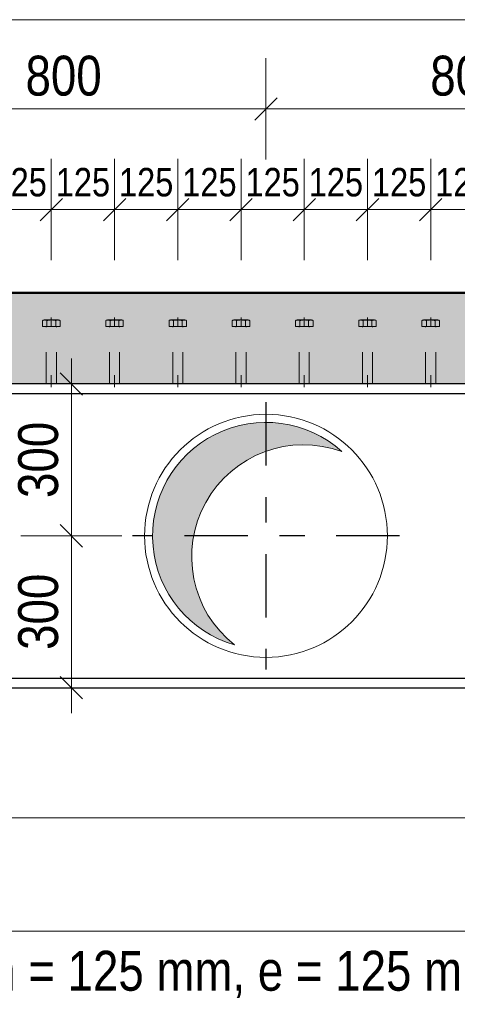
# Model space of a CAD drawing. Header units: millimetres. Extents: x -8.5 to 60.3, y 0 to 42.
# Tile 55 of 109: x 16.5 to 18.2, y 21.6 to 25.5. Entities that reach past the tile are written whole.
import ezdxf

# ---------------------------------------------------------------- set-up
doc = ezdxf.new("R2010")
doc.units = ezdxf.units.MM
doc.linetypes.add('DASHDOT', pattern=[1, 0.5, -0.25, 0, -0.25])
doc.linetypes.add('HIDDEN', pattern=[0.375, 0.25, -0.125])
doc.styles.add('Arial Narrow', font='ARIALN.TTF')
doc.dimstyles.new('Arch_Strakon_dimstyle', dxfattribs={"dimtxt": 11.25, "dimasz": 1, "dimexe": 1.25, "dimexo": 0.0625, "dimgap": 1, "dimtad": 0, "dimdec": 3, "dimzin": 12, "dimdsep": 46, "dimtxsty": 'Arial Narrow', "dimblk": 'Arrowhead_Tick', "dimsah": 1, "dimcen": 0, "dimse1": 1, "dimse2": 1, "dimclrd": 6, "dimclrt": 3, "dimazin": 0, "dimtfac": 1, "dimtdec": 4, "dimtmove": 0, "dimatfit": 3, "dimldrblk": 'NONE', "dimfxl": 1, "dimtvp": 1, "dimtolj": 1, "dimtzin": 0, "dimlwd": 13, "dimarcsym": 2})

# ---------------------------------------------------------------- blocks, each defined once
blk = doc.blocks.new('Arrowhead_Tick')
at = {"color": 0, "linetype": 'Continuous', "lineweight": -2, "ltscale": 0.5}
for p, q in [((0, 20), (0, -10)), ((-1, 0), (0, 0)), ((10, 0), (0, 0))]:
    blk.add_line(p, q, dxfattribs=at)
at = {"color": 2, "linetype": 'Continuous', "lineweight": 35, "ltscale": 0.5}
blk.add_line((4.42, 4.42), (-4.42, -4.42), dxfattribs=at)
blk = doc.blocks.new('*D73')
at = {"color": 6, "linetype": 'Continuous', "lineweight": 13}
blk.add_line((16.7234, 22.8625), (16.7234, 23.4425), dxfattribs=at)
at = {"layer": 'Defpoints', "color": 0}
for p in [(15.8928, 23.4525), (16.7234, 23.4525), (15.0681, 22.8525)]:
    blk.add_point(p, dxfattribs=at)
at = {"color": 6, "lineweight": 13, "xscale": 0.01, "yscale": 0.01, "zscale": 0.01}
for p, rotation in [((16.7234, 23.4525), 90.0000000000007), ((16.7234, 22.8525), 270.0000000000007)]:
    blk.add_blockref('Arrowhead_Tick', p, dxfattribs=dict(at, rotation=rotation))
at = {"color": 2, "lineweight": -2, "insert": (16.593, 23.1525), "char_height": 0.1575, "attachment_point": 5, "rotation": 90, "style": 'Arial Narrow'}
blk.add_mtext('\\A1;300', dxfattribs=at)
blk = doc.blocks.new('_None')
blk = doc.blocks.new('*D74')
at = {"color": 6, "linetype": 'Continuous', "lineweight": 13}
blk.add_line((16.7234, 23.4625), (16.7234, 24.0425), dxfattribs=at)
at = {"layer": 'Defpoints', "color": 0}
for p in [(15.0681, 24.0525), (16.7234, 24.0525), (15.8928, 23.4525)]:
    blk.add_point(p, dxfattribs=at)
at = {"color": 6, "lineweight": 13, "xscale": 0.01, "yscale": 0.01, "zscale": 0.01}
for p, rotation in [((16.7234, 24.0525), 89.99999999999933), ((16.7234, 23.4525), 269.9999999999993)]:
    blk.add_blockref('Arrowhead_Tick', p, dxfattribs=dict(at, rotation=rotation))
at = {"color": 2, "lineweight": -2, "insert": (16.593, 23.7525), "char_height": 0.1575, "attachment_point": 5, "rotation": 90, "style": 'Arial Narrow'}
blk.add_mtext('\\A1;300', dxfattribs=at)
blk = doc.blocks.new('*D77')
at = {"color": 6, "linetype": 'Continuous', "lineweight": 13}
blk.add_line((15.9028, 25.1388), (17.4828, 25.1388), dxfattribs=at)
at = {"layer": 'Defpoints', "color": 0}
for p in [(17.4928, 25.1388), (15.8928, 23.9805), (17.4928, 23.9805)]:
    blk.add_point(p, dxfattribs=at)
at = {"color": 6, "lineweight": 13, "xscale": 0.01, "yscale": 0.01, "zscale": 0.01}
blk.add_blockref('Arrowhead_Tick', (17.4928, 25.1388), dxfattribs=at)
at = {"color": 6, "lineweight": 13, "xscale": 0.01, "yscale": 0.01, "zscale": 0.01, "rotation": 180}
blk.add_blockref('Arrowhead_Tick', (15.8928, 25.1388), dxfattribs=at)
at = {"color": 2, "lineweight": -2, "insert": (16.6928, 25.2692), "char_height": 0.1575, "attachment_point": 5, "style": 'Arial Narrow'}
blk.add_mtext('\\A1;800', dxfattribs=at)
blk = doc.blocks.new('*D78')
at = {"color": 6, "linetype": 'Continuous', "lineweight": 13}
blk.add_line((17.5028, 25.1388), (19.0828, 25.1388), dxfattribs=at)
at = {"layer": 'Defpoints', "color": 0}
for p in [(19.0928, 25.1388), (17.4928, 23.9805), (19.0928, 23.9805)]:
    blk.add_point(p, dxfattribs=at)
at = {"color": 6, "lineweight": 13, "xscale": 0.01, "yscale": 0.01, "zscale": 0.01}
blk.add_blockref('Arrowhead_Tick', (19.0928, 25.1388), dxfattribs=at)
at = {"color": 6, "lineweight": 13, "xscale": 0.01, "yscale": 0.01, "zscale": 0.01, "rotation": 180}
blk.add_blockref('Arrowhead_Tick', (17.4928, 25.1388), dxfattribs=at)
at = {"color": 2, "lineweight": -2, "insert": (18.2928, 25.2692), "char_height": 0.1575, "attachment_point": 5, "style": 'Arial Narrow'}
blk.add_mtext('\\A1;800', dxfattribs=at)
blk = doc.blocks.new('*D91')
at = {"color": 6, "linetype": 'Continuous', "lineweight": 13}
blk.add_line((15.0781, 22.3388), (37.2928, 22.3388), dxfattribs=at)
at = {"layer": 'Defpoints', "color": 0}
for p in [(15.0681, 22.8325), (37.3028, 22.8525), (37.3028, 22.3388)]:
    blk.add_point(p, dxfattribs=at)
at = {"color": 6, "lineweight": 13, "xscale": 0.01, "yscale": 0.01, "zscale": 0.01}
blk.add_blockref('Arrowhead_Tick', (37.3028, 22.3388), dxfattribs=at)
at = {"color": 6, "lineweight": 13, "xscale": 0.01, "yscale": 0.01, "zscale": 0.01, "rotation": 180}
blk.add_blockref('Arrowhead_Tick', (15.0681, 22.3388), dxfattribs=at)
at = {"color": 2, "lineweight": -2, "insert": (26.1854, 22.4679), "char_height": 0.1575, "attachment_point": 5, "style": 'Arial Narrow'}
blk.add_mtext('\\A1;11117', dxfattribs=at)
blk = doc.blocks.new('*D124')
at = {"color": 6, "linetype": 'Continuous', "lineweight": 13}
blk.add_line((16.4041, 24.7414), (16.6341, 24.7414), dxfattribs=at)
at = {"layer": 'Defpoints', "color": 0}
for p in [(16.6441, 24.7414), (16.3941, 24.3153), (16.6441, 24.3153)]:
    blk.add_point(p, dxfattribs=at)
at = {"color": 6, "lineweight": 13, "xscale": 0.01, "yscale": 0.01, "zscale": 0.01}
blk.add_blockref('Arrowhead_Tick', (16.6441, 24.7414), dxfattribs=at)
at = {"color": 6, "lineweight": 13, "xscale": 0.01, "yscale": 0.01, "zscale": 0.01, "rotation": 180}
blk.add_blockref('Arrowhead_Tick', (16.3941, 24.7414), dxfattribs=at)
at = {"color": 3, "lineweight": 35, "insert": (16.5191, 24.8488), "char_height": 0.1125, "attachment_point": 5, "style": 'Arial Narrow'}
blk.add_mtext('\\A1;125', dxfattribs=at)
blk = doc.blocks.new('*D125')
at = {"color": 6, "linetype": 'Continuous', "lineweight": 13}
blk.add_line((16.6541, 24.7414), (16.8841, 24.7414), dxfattribs=at)
at = {"layer": 'Defpoints', "color": 0}
for p in [(16.8941, 24.7414), (16.6441, 24.3153), (16.8941, 24.3153)]:
    blk.add_point(p, dxfattribs=at)
at = {"color": 6, "lineweight": 13, "xscale": 0.01, "yscale": 0.01, "zscale": 0.01}
blk.add_blockref('Arrowhead_Tick', (16.8941, 24.7414), dxfattribs=at)
at = {"color": 6, "lineweight": 13, "xscale": 0.01, "yscale": 0.01, "zscale": 0.01, "rotation": 180}
blk.add_blockref('Arrowhead_Tick', (16.6441, 24.7414), dxfattribs=at)
at = {"color": 3, "lineweight": 35, "insert": (16.7691, 24.8488), "char_height": 0.1125, "attachment_point": 5, "style": 'Arial Narrow'}
blk.add_mtext('\\A1;125', dxfattribs=at)
blk = doc.blocks.new('*D126')
at = {"color": 6, "linetype": 'Continuous', "lineweight": 13}
blk.add_line((16.9041, 24.7414), (17.1341, 24.7414), dxfattribs=at)
at = {"layer": 'Defpoints', "color": 0}
for p in [(17.1441, 24.7414), (16.8941, 24.3153), (17.1441, 24.3153)]:
    blk.add_point(p, dxfattribs=at)
at = {"color": 6, "lineweight": 13, "xscale": 0.01, "yscale": 0.01, "zscale": 0.01}
blk.add_blockref('Arrowhead_Tick', (17.1441, 24.7414), dxfattribs=at)
at = {"color": 6, "lineweight": 13, "xscale": 0.01, "yscale": 0.01, "zscale": 0.01, "rotation": 180}
blk.add_blockref('Arrowhead_Tick', (16.8941, 24.7414), dxfattribs=at)
at = {"color": 3, "lineweight": 35, "insert": (17.0191, 24.8488), "char_height": 0.1125, "attachment_point": 5, "style": 'Arial Narrow'}
blk.add_mtext('\\A1;125', dxfattribs=at)
blk = doc.blocks.new('*D127')
at = {"color": 6, "linetype": 'Continuous', "lineweight": 13}
blk.add_line((17.1541, 24.7414), (17.3841, 24.7414), dxfattribs=at)
at = {"layer": 'Defpoints', "color": 0}
for p in [(17.3941, 24.7414), (17.1441, 24.3153), (17.3941, 24.3153)]:
    blk.add_point(p, dxfattribs=at)
at = {"color": 6, "lineweight": 13, "xscale": 0.01, "yscale": 0.01, "zscale": 0.01}
blk.add_blockref('Arrowhead_Tick', (17.3941, 24.7414), dxfattribs=at)
at = {"color": 6, "lineweight": 13, "xscale": 0.01, "yscale": 0.01, "zscale": 0.01, "rotation": 180}
blk.add_blockref('Arrowhead_Tick', (17.1441, 24.7414), dxfattribs=at)
at = {"color": 3, "lineweight": 35, "insert": (17.2691, 24.8488), "char_height": 0.1125, "attachment_point": 5, "style": 'Arial Narrow'}
blk.add_mtext('\\A1;125', dxfattribs=at)
blk = doc.blocks.new('*D176')
at = {"color": 6, "linetype": 'Continuous', "lineweight": 13}
blk.add_line((17.4041, 24.7414), (17.6341, 24.7414), dxfattribs=at)
at = {"layer": 'Defpoints', "color": 0}
for p in [(17.6441, 24.7414), (17.3941, 24.3153), (17.6441, 24.3153)]:
    blk.add_point(p, dxfattribs=at)
at = {"color": 6, "lineweight": 13, "xscale": 0.01, "yscale": 0.01, "zscale": 0.01}
blk.add_blockref('Arrowhead_Tick', (17.6441, 24.7414), dxfattribs=at)
at = {"color": 6, "lineweight": 13, "xscale": 0.01, "yscale": 0.01, "zscale": 0.01, "rotation": 180}
blk.add_blockref('Arrowhead_Tick', (17.3941, 24.7414), dxfattribs=at)
at = {"color": 3, "lineweight": 35, "insert": (17.5191, 24.8488), "char_height": 0.1125, "attachment_point": 5, "style": 'Arial Narrow'}
blk.add_mtext('\\A1;125', dxfattribs=at)
blk = doc.blocks.new('*D177')
at = {"color": 6, "linetype": 'Continuous', "lineweight": 13}
blk.add_line((17.6541, 24.7414), (17.8841, 24.7414), dxfattribs=at)
at = {"layer": 'Defpoints', "color": 0}
for p in [(17.8941, 24.7414), (17.6441, 24.3153), (17.8941, 24.3153)]:
    blk.add_point(p, dxfattribs=at)
at = {"color": 6, "lineweight": 13, "xscale": 0.01, "yscale": 0.01, "zscale": 0.01}
blk.add_blockref('Arrowhead_Tick', (17.8941, 24.7414), dxfattribs=at)
at = {"color": 6, "lineweight": 13, "xscale": 0.01, "yscale": 0.01, "zscale": 0.01, "rotation": 180}
blk.add_blockref('Arrowhead_Tick', (17.6441, 24.7414), dxfattribs=at)
at = {"color": 3, "lineweight": 35, "insert": (17.7691, 24.8488), "char_height": 0.1125, "attachment_point": 5, "style": 'Arial Narrow'}
blk.add_mtext('\\A1;125', dxfattribs=at)
blk = doc.blocks.new('*D178')
at = {"color": 6, "linetype": 'Continuous', "lineweight": 13}
blk.add_line((17.9041, 24.7414), (18.1341, 24.7414), dxfattribs=at)
at = {"layer": 'Defpoints', "color": 0}
for p in [(18.1441, 24.7414), (17.8941, 24.3153), (18.1441, 24.3153)]:
    blk.add_point(p, dxfattribs=at)
at = {"color": 6, "lineweight": 13, "xscale": 0.01, "yscale": 0.01, "zscale": 0.01}
blk.add_blockref('Arrowhead_Tick', (18.1441, 24.7414), dxfattribs=at)
at = {"color": 6, "lineweight": 13, "xscale": 0.01, "yscale": 0.01, "zscale": 0.01, "rotation": 180}
blk.add_blockref('Arrowhead_Tick', (17.8941, 24.7414), dxfattribs=at)
at = {"color": 3, "lineweight": 35, "insert": (18.0191, 24.8488), "char_height": 0.1125, "attachment_point": 5, "style": 'Arial Narrow'}
blk.add_mtext('\\A1;125', dxfattribs=at)
blk = doc.blocks.new('*D179')
at = {"color": 6, "linetype": 'Continuous', "lineweight": 13}
blk.add_line((18.1541, 24.7414), (18.3841, 24.7414), dxfattribs=at)
at = {"layer": 'Defpoints', "color": 0}
for p in [(18.3941, 24.7414), (18.1441, 24.3153), (18.3941, 24.3153)]:
    blk.add_point(p, dxfattribs=at)
at = {"color": 6, "lineweight": 13, "xscale": 0.01, "yscale": 0.01, "zscale": 0.01}
blk.add_blockref('Arrowhead_Tick', (18.3941, 24.7414), dxfattribs=at)
at = {"color": 6, "lineweight": 13, "xscale": 0.01, "yscale": 0.01, "zscale": 0.01, "rotation": 180}
blk.add_blockref('Arrowhead_Tick', (18.1441, 24.7414), dxfattribs=at)
at = {"color": 3, "lineweight": 35, "insert": (18.2691, 24.8488), "char_height": 0.1125, "attachment_point": 5, "style": 'Arial Narrow'}
blk.add_mtext('\\A1;125', dxfattribs=at)

msp = doc.modelspace()

# ---------------------------------------------------------------- hatches: boundary and pattern name
at = {"lineweight": 18, "true_color": 0xceffce}
msp.add_hatch(color=254, dxfattribs=at).paths.add_polyline_path([(36.902769, 24.412499), (36.802769, 24.052499), (15.068069, 24.052499), (15.068069, 24.072499), (15.018069, 24.072499), (15.018069, 24.052499), (14.578069, 24.052499), (14.578069, 23.912499), (13.932419, 23.912499), (13.932419, 24.412499)])
at = {"lineweight": 18, "true_color": 0xdfdfdf}
msp.add_hatch(color=254, dxfattribs=at).paths.add_polyline_path([(17.78694, 23.790904), (17.780813, 23.796134), (17.774593, 23.801254), (17.768282, 23.806261), (17.761881, 23.811154), (17.755394, 23.815931), (17.748823, 23.820591), (17.742168, 23.825132), (17.735433, 23.829552), (17.72862, 23.833851), (17.72173, 23.838027), (17.714767, 23.842079), (17.707732, 23.846004), (17.700627, 23.849803), (17.693456, 23.853473), (17.68622, 23.857014), (17.678921, 23.860425), (17.671562, 23.863703), (17.664145, 23.866849), (17.656674, 23.869862), (17.649149, 23.872739), (17.641573, 23.875481), (17.63395, 23.878086), (17.626281, 23.880554), (17.618569, 23.882884), (17.610817, 23.885074), (17.603026, 23.887126), (17.5952, 23.889036), (17.58734, 23.890806), (17.57945, 23.892435), (17.571532, 23.893921), (17.563589, 23.895265), (17.555623, 23.896466), (17.547636, 23.897524), (17.539632, 23.898438), (17.531613, 23.899208), (17.523581, 23.899834), (17.515539, 23.900315), (17.50749, 23.900652), (17.499436, 23.900845), (17.49138, 23.900892), (17.483325, 23.900795), (17.475272, 23.900553), (17.467225, 23.900166), (17.459186, 23.899635), (17.451159, 23.89896), (17.443144, 23.89814), (17.435146, 23.897177), (17.427166, 23.89607), (17.419207, 23.89482), (17.411272, 23.893427), (17.403364, 23.891892), (17.395484, 23.890215), (17.387636, 23.888397), (17.379821, 23.886438), (17.372044, 23.884338), (17.364305, 23.8821), (17.356607, 23.879723), (17.348954, 23.877207), (17.341346, 23.874555), (17.333788, 23.871767), (17.326281, 23.868843), (17.318828, 23.865785), (17.311431, 23.862593), (17.304093, 23.859269), (17.296815, 23.855814), (17.289601, 23.852228), (17.282452, 23.848514), (17.275371, 23.844671), (17.26836, 23.840703), (17.261422, 23.836608), (17.254559, 23.83239), (17.247772, 23.828049), (17.241064, 23.823587), (17.234438, 23.819005), (17.227895, 23.814305), (17.221437, 23.809488), (17.215068, 23.804556), (17.208787, 23.79951), (17.202599, 23.794352), (17.196504, 23.789083), (17.190505, 23.783707), (17.184603, 23.778223), (17.178801, 23.772634), (17.1731, 23.766941), (17.167502, 23.761148), (17.162009, 23.755254), (17.156623, 23.749263), (17.151346, 23.743176), (17.146179, 23.736995), (17.141124, 23.730722), (17.136182, 23.72436), (17.131355, 23.71791), (17.126645, 23.711374), (17.122053, 23.704754), (17.117581, 23.698054), (17.11323, 23.691273), (17.109001, 23.684416), (17.104897, 23.677484), (17.100917, 23.670479), (17.097064, 23.663404), (17.093339, 23.656261), (17.089743, 23.649052), (17.086276, 23.64178), (17.082941, 23.634446), (17.079739, 23.627054), (17.076669, 23.619605), (17.073734, 23.612103), (17.070934, 23.604549), (17.068271, 23.596946), (17.065744, 23.589296), (17.063355, 23.581602), (17.061105, 23.573867), (17.058994, 23.566092), (17.057023, 23.55828), (17.055193, 23.550435), (17.053504, 23.542558), (17.051957, 23.534651), (17.050553, 23.526719), (17.04929, 23.518762), (17.048172, 23.510784), (17.047196, 23.502787), (17.046365, 23.494774), (17.045677, 23.486747), (17.045134, 23.478709), (17.044735, 23.470663), (17.044481, 23.46261), (17.044372, 23.454555), (17.044408, 23.446499), (17.044588, 23.438445), (17.044913, 23.430395), (17.045382, 23.422352), (17.045996, 23.41432), (17.046754, 23.406299), (17.047656, 23.398294), (17.048702, 23.390306), (17.049891, 23.382338), (17.051223, 23.374392), (17.052697, 23.366472), (17.054314, 23.35858), (17.056072, 23.350718), (17.057971, 23.342889), (17.06001, 23.335095), (17.062189, 23.327339), (17.064508, 23.319623), (17.066964, 23.311951), (17.069558, 23.304324), (17.072288, 23.296744), (17.075154, 23.289215), (17.078155, 23.281739), (17.08129, 23.274317), (17.084558, 23.266954), (17.087957, 23.25965), (17.091487, 23.252408), (17.095147, 23.245231), (17.098935, 23.238121), (17.10285, 23.23108), (17.106891, 23.224111), (17.111056, 23.217215), (17.115345, 23.210395), (17.119756, 23.203653), (17.124287, 23.196992), (17.128937, 23.190413), (17.133704, 23.183919), (17.138587, 23.177512), (17.143585, 23.171193), (17.148695, 23.164965), (17.153917, 23.15883), (17.159247, 23.15279), (17.164686, 23.146846), (17.17023, 23.141001), (17.175878, 23.135257), (17.181629, 23.129615), (17.18748, 23.124077), (17.19343, 23.118645), (17.199476, 23.113321), (17.205617, 23.108107), (17.211851, 23.103004), (17.218176, 23.098013), (17.224589, 23.093137), (17.231088, 23.088377), (17.237672, 23.083735), (17.244339, 23.079211), (17.251085, 23.074808), (17.25791, 23.070527), (17.26481, 23.06637), (17.271784, 23.062337), (17.27883, 23.058429), (17.285944, 23.054649), (17.293125, 23.050998), (17.300371, 23.047476), (17.307678, 23.044085), (17.315046, 23.040826), (17.322471, 23.037699), (17.32995, 23.034707), (17.337483, 23.031849), (17.345065, 23.029127), (17.352695, 23.026542), (17.360371, 23.024094), (17.368089, 23.021785), (17.362067, 23.026607), (17.35613, 23.031533), (17.35028, 23.036562), (17.344518, 23.041693), (17.338846, 23.046923), (17.333267, 23.052251), (17.327781, 23.057675), (17.322391, 23.063194), (17.317098, 23.068807), (17.311903, 23.07451), (17.306808, 23.080304), (17.301816, 23.086185), (17.296926, 23.092153), (17.292142, 23.098205), (17.287463, 23.104339), (17.282893, 23.110554), (17.278431, 23.116847), (17.274079, 23.123218), (17.26984, 23.129663), (17.265713, 23.136182), (17.261701, 23.142771), (17.257804, 23.149429), (17.254023, 23.156154), (17.250361, 23.162944), (17.246817, 23.169797), (17.243394, 23.17671), (17.240091, 23.183682), (17.23691, 23.190711), (17.233853, 23.197794), (17.230919, 23.204929), (17.22811, 23.212114), (17.225427, 23.219348), (17.222871, 23.226626), (17.220441, 23.233949), (17.21814, 23.241312), (17.215967, 23.248715), (17.213924, 23.256154), (17.21201, 23.263628), (17.210228, 23.271134), (17.208576, 23.278669), (17.207056, 23.286233), (17.205668, 23.293822), (17.204412, 23.301434), (17.20329, 23.309066), (17.2023, 23.316717), (17.201445, 23.324385), (17.200722, 23.332065), (17.200134, 23.339758), (17.19968, 23.347459), (17.199361, 23.355167), (17.199176, 23.36288), (17.199125, 23.370594), (17.199208, 23.378309), (17.199427, 23.38602), (17.199779, 23.393727), (17.200266, 23.401426), (17.200887, 23.409116), (17.201642, 23.416794), (17.202531, 23.424457), (17.203553, 23.432104), (17.204708, 23.439732), (17.205996, 23.447338), (17.207416, 23.454921), (17.208969, 23.462478), (17.210653, 23.470007), (17.212467, 23.477505), (17.214413, 23.484971), (17.216488, 23.492401), (17.218692, 23.499794), (17.221025, 23.507148), (17.223486, 23.51446), (17.226073, 23.521727), (17.228787, 23.528949), (17.231627, 23.536122), (17.234591, 23.543245), (17.237679, 23.550315), (17.240889, 23.55733), (17.244222, 23.564288), (17.247675, 23.571186), (17.251248, 23.578024), (17.254939, 23.584798), (17.258748, 23.591507), (17.262674, 23.598149), (17.266714, 23.604721), (17.270869, 23.611221), (17.275136, 23.617648), (17.279514, 23.624), (17.284003, 23.630275), (17.2886, 23.63647), (17.293305, 23.642584), (17.298115, 23.648616), (17.30303, 23.654562), (17.308048, 23.660422), (17.313167, 23.666194), (17.318386, 23.671875), (17.323703, 23.677465), (17.329117, 23.682961), (17.334626, 23.688362), (17.340228, 23.693666), (17.345922, 23.698872), (17.351706, 23.703977), (17.357577, 23.708981), (17.363535, 23.713882), (17.369578, 23.718679), (17.375703, 23.723369), (17.381909, 23.727952), (17.388194, 23.732426), (17.394556, 23.736789), (17.400994, 23.741041), (17.407504, 23.745181), (17.414085, 23.749206), (17.420736, 23.753116), (17.427454, 23.756909), (17.434237, 23.760584), (17.441083, 23.764141), (17.447989, 23.767578), (17.454955, 23.770894), (17.461978, 23.774088), (17.469055, 23.77716), (17.476184, 23.780107), (17.483364, 23.78293), (17.490592, 23.785627), (17.497866, 23.788197), (17.505183, 23.790641), (17.512542, 23.792957), (17.519941, 23.795143), (17.527376, 23.797201), (17.534846, 23.799129), (17.542349, 23.800926), (17.549881, 23.802592), (17.557442, 23.804127), (17.565028, 23.80553), (17.572638, 23.8068), (17.580268, 23.807937), (17.587917, 23.808941), (17.595583, 23.809812), (17.603262, 23.810549), (17.610953, 23.811152), (17.618654, 23.811621), (17.626361, 23.811955), (17.634073, 23.812155), (17.641788, 23.812221), (17.649502, 23.812152), (17.657214, 23.811949), (17.664922, 23.811611), (17.672622, 23.811139), (17.680313, 23.810533), (17.687992, 23.809793), (17.695657, 23.808919), (17.703306, 23.807912), (17.710936, 23.806771), (17.718545, 23.805498), (17.72613, 23.804092), (17.73369, 23.802554), (17.741222, 23.800885), (17.748724, 23.799084), (17.756193, 23.797154), (17.763628, 23.795093), (17.771025, 23.792903), (17.778383, 23.790584), (17.7857, 23.788138), (17.792973, 23.785564)])

# ---------------------------------------------------------------- linework, layer by layer
at = {"color": 6, "linetype": 'Continuous', "lineweight": 13, "ltscale": 0.5}
for p, q in [((14.918069, 25.491397), (37.402769, 25.491397)), ((15.044069, 21.891397), (19.994069, 21.891397))]:
    msp.add_line(p, q, dxfattribs=at)
at = {"color": 4, "linetype": 'Continuous', "lineweight": 50}
msp.add_line((13.932419, 24.412499), (36.902769, 24.412499), dxfattribs=at)
at = {"color": 6, "linetype": 'HIDDEN', "lineweight": 13, "ltscale": 0.5}
for p, q in [((16.644069, 24.315251), (16.644069, 24.279251)), ((16.894069, 24.315251), (16.894069, 24.279251)), ((17.144069, 24.315251), (17.144069, 24.279251)), ((17.394069, 24.315251), (17.394069, 24.279251)), ((17.644069, 24.315251), (17.644069, 24.279251)), ((17.894069, 24.315251), (17.894069, 24.279251)), ((18.144069, 24.315251), (18.144069, 24.279251)), ((16.609427, 24.279251), (16.609427, 24.30293)), ((16.67871, 24.279251), (16.609427, 24.279251)), ((16.618088, 24.305251), (16.670049, 24.305251)), ((16.666069, 24.279251), (16.622069, 24.279251)), ((16.624069, 24.052499), (16.624069, 24.277251)), ((16.626748, 24.30293), (16.626748, 24.279251)), ((16.661389, 24.279251), (16.661389, 24.302915)), ((16.664069, 24.052499), (16.664069, 24.277251)), ((16.67871, 24.279251), (16.67871, 24.302915)), ((16.859427, 24.279251), (16.859427, 24.30293)), ((16.92871, 24.279251), (16.859427, 24.279251)), ((16.868088, 24.305251), (16.920049, 24.305251)), ((16.916069, 24.279251), (16.872069, 24.279251)), ((16.874069, 24.052499), (16.874069, 24.277251)), ((16.876748, 24.30293), (16.876748, 24.279251)), ((16.911389, 24.279251), (16.911389, 24.302915)), ((16.914069, 24.052499), (16.914069, 24.277251)), ((16.92871, 24.279251), (16.92871, 24.302915)), ((17.109427, 24.279251), (17.109427, 24.30293)), ((17.17871, 24.279251), (17.109427, 24.279251)), ((17.118088, 24.305251), (17.170049, 24.305251)), ((17.166069, 24.279251), (17.122069, 24.279251)), ((17.124069, 24.052499), (17.124069, 24.277251)), ((17.126748, 24.30293), (17.126748, 24.279251)), ((17.161389, 24.279251), (17.161389, 24.302915)), ((17.164069, 24.052499), (17.164069, 24.277251)), ((17.17871, 24.279251), (17.17871, 24.302915)), ((17.359427, 24.279251), (17.359427, 24.30293)), ((17.42871, 24.279251), (17.359427, 24.279251)), ((17.368088, 24.305251), (17.420049, 24.305251)), ((17.416069, 24.279251), (17.372069, 24.279251)), ((17.374069, 24.052499), (17.374069, 24.277251)), ((17.376748, 24.30293), (17.376748, 24.279251)), ((17.411389, 24.279251), (17.411389, 24.302915)), ((17.414069, 24.052499), (17.414069, 24.277251)), ((17.42871, 24.279251), (17.42871, 24.302915)), ((17.609427, 24.279251), (17.609427, 24.30293)), ((17.67871, 24.279251), (17.609427, 24.279251)), ((17.618088, 24.305251), (17.670049, 24.305251)), ((17.666069, 24.279251), (17.622069, 24.279251)), ((17.624069, 24.052499), (17.624069, 24.277251)), ((17.626748, 24.30293), (17.626748, 24.279251)), ((17.661389, 24.279251), (17.661389, 24.302915)), ((17.664069, 24.052499), (17.664069, 24.277251)), ((17.67871, 24.279251), (17.67871, 24.302915)), ((17.859427, 24.279251), (17.859427, 24.30293)), ((17.92871, 24.279251), (17.859427, 24.279251)), ((17.868088, 24.305251), (17.920049, 24.305251)), ((17.916069, 24.279251), (17.872069, 24.279251)), ((17.874069, 24.052499), (17.874069, 24.277251)), ((17.876748, 24.30293), (17.876748, 24.279251)), ((17.911389, 24.279251), (17.911389, 24.302915)), ((17.914069, 24.052499), (17.914069, 24.277251)), ((17.92871, 24.279251), (17.92871, 24.302915)), ((18.109427, 24.279251), (18.109427, 24.30293)), ((18.17871, 24.279251), (18.109427, 24.279251)), ((18.118088, 24.305251), (18.170049, 24.305251)), ((18.166069, 24.279251), (18.122069, 24.279251)), ((18.124069, 24.052499), (18.124069, 24.277251)), ((18.126748, 24.30293), (18.126748, 24.279251)), ((18.161389, 24.279251), (18.161389, 24.302915)), ((18.164069, 24.052499), (18.164069, 24.277251)), ((18.17871, 24.279251), (18.17871, 24.302915)), ((16.624069, 24.052499), (16.624069, 24.086718)), ((16.644069, 24.052499), (16.644069, 24.086718)), ((16.644069, 24.086718), (16.644069, 24.039251)), ((16.664069, 24.052499), (16.664069, 24.086718)), ((16.874069, 24.052499), (16.874069, 24.086718)), ((16.894069, 24.052499), (16.894069, 24.086718)), ((16.894069, 24.086718), (16.894069, 24.039251)), ((16.914069, 24.052499), (16.914069, 24.086718)), ((17.124069, 24.052499), (17.124069, 24.086718)), ((17.144069, 24.052499), (17.144069, 24.086718)), ((17.144069, 24.086718), (17.144069, 24.039251)), ((17.164069, 24.052499), (17.164069, 24.086718)), ((17.374069, 24.052499), (17.374069, 24.086718)), ((17.394069, 24.052499), (17.394069, 24.086718)), ((17.394069, 24.086718), (17.394069, 24.039251)), ((17.414069, 24.052499), (17.414069, 24.086718)), ((17.624069, 24.052499), (17.624069, 24.086718)), ((17.644069, 24.052499), (17.644069, 24.086718)), ((17.644069, 24.086718), (17.644069, 24.039251)), ((17.664069, 24.052499), (17.664069, 24.086718)), ((17.874069, 24.052499), (17.874069, 24.086718)), ((17.894069, 24.052499), (17.894069, 24.086718)), ((17.894069, 24.086718), (17.894069, 24.039251)), ((17.914069, 24.052499), (17.914069, 24.086718)), ((18.124069, 24.052499), (18.124069, 24.086718)), ((18.144069, 24.052499), (18.144069, 24.086718)), ((18.144069, 24.086718), (18.144069, 24.039251)), ((18.164069, 24.052499), (18.164069, 24.086718)), ((16.664069, 24.052499), (16.624069, 24.052499)), ((16.914069, 24.052499), (16.874069, 24.052499)), ((17.164069, 24.052499), (17.124069, 24.052499)), ((17.414069, 24.052499), (17.374069, 24.052499)), ((17.664069, 24.052499), (17.624069, 24.052499)), ((17.914069, 24.052499), (17.874069, 24.052499)), ((18.164069, 24.052499), (18.124069, 24.052499))]:
    msp.add_line(p, q, dxfattribs=at)
at = {"color": 3, "linetype": 'Continuous', "lineweight": 25}
for p, q in [((36.802769, 24.052499), (15.068069, 24.052499)), ((15.068069, 24.014499), (36.802769, 24.014499)), ((15.068069, 22.890499), (37.302769, 22.890499)), ((15.068069, 22.852499), (37.302769, 22.852499))]:
    msp.add_line(p, q, dxfattribs=at)
at = {"color": 10, "linetype": 'DASHDOT', "ltscale": 0.5}
for p, q in [((17.492763, 23.980499), (17.492763, 22.924499)), ((18.020763, 23.452499), (16.964763, 23.452499))]:
    msp.add_line(p, q, dxfattribs=at)
at = {"color": 5, "linetype": 'Continuous', "lineweight": 18}
msp.add_circle((17.492763, 23.452499), 0.48, dxfattribs=at)
at = {"color": 6, "linetype": 'HIDDEN', "lineweight": 13, "ltscale": 0.5}
for centre, radius, start, end in [((16.618088, 24.287931), 0.01732, 59.99927, 120.000728), ((16.622069, 24.277251), 0.002, 0, 90.000019), ((16.644069, 24.23833), 0.066867, 74.987632, 105.009015), ((16.670049, 24.287931), 0.017307, 59.974265, 120.025735), ((16.666069, 24.277251), 0.002, 90, 180), ((16.868088, 24.287931), 0.01732, 59.99927, 120.000728), ((16.872069, 24.277251), 0.002, 0, 90.000019), ((16.894069, 24.23833), 0.066867, 74.987632, 105.009015), ((16.920049, 24.287931), 0.017307, 59.974265, 120.025735), ((16.916069, 24.277251), 0.002, 90, 180), ((17.118088, 24.287931), 0.01732, 59.99927, 120.000728), ((17.122069, 24.277251), 0.002, 0, 90.000019), ((17.144069, 24.23833), 0.066867, 74.987632, 105.009015), ((17.170049, 24.287931), 0.017307, 59.974265, 120.025735), ((17.166069, 24.277251), 0.002, 90, 180), ((17.368088, 24.287931), 0.01732, 59.99927, 120.000728), ((17.372069, 24.277251), 0.002, 0, 90.000019), ((17.394069, 24.23833), 0.066867, 74.987632, 105.009015), ((17.420049, 24.287931), 0.017307, 59.974265, 120.025735), ((17.416069, 24.277251), 0.002, 90, 180), ((17.618088, 24.287931), 0.01732, 59.99927, 120.000728), ((17.622069, 24.277251), 0.002, 0, 90.000019), ((17.644069, 24.23833), 0.066867, 74.987632, 105.009015), ((17.670049, 24.287931), 0.017307, 59.974265, 120.025735), ((17.666069, 24.277251), 0.002, 90, 180), ((17.868088, 24.287931), 0.01732, 59.99927, 120.000728), ((17.872069, 24.277251), 0.002, 0, 90.000019), ((17.894069, 24.23833), 0.066867, 74.987632, 105.009015), ((17.920049, 24.287931), 0.017307, 59.974265, 120.025735), ((17.916069, 24.277251), 0.002, 90, 180), ((18.118088, 24.287931), 0.01732, 59.99927, 120.000728), ((18.122069, 24.277251), 0.002, 0, 90.000019), ((18.144069, 24.23833), 0.066867, 74.987632, 105.009015), ((18.170049, 24.287931), 0.017307, 59.974265, 120.025735), ((18.166069, 24.277251), 0.002, 90, 180)]:
    msp.add_arc(centre, radius, start, end, dxfattribs=at)
at = {"color": 9, "linetype": 'Continuous', "lineweight": 0}
for centre, radius, start, end in [((17.492763, 23.452499), 0.448395, 47.969881, 253.856497), ((17.641696, 23.369649), 0.442572, 70.012643, 231.813735)]:
    msp.add_arc(centre, radius, start, end, dxfattribs=at)

# ---------------------------------------------------------------- texts
at = {"color": 2, "lineweight": 35, "style": 'Arial Narrow'}
msp.add_text('20 Dübel ø 22 mm/ h = 125 mm, e = 125 mm mittig auf Trägerachse', height=0.1575, dxfattribs=at).set_placement((14.818203, 21.655656))

# ---------------------------------------------------------------- dimensions: what is measured, and where the dimension line sits
at = {"lineweight": -2}
for base, p1, p2, picture, middle in [((17.492763, 25.138826), (15.892763, 23.980499), (17.492763, 23.980499), '*D77', (16.692763, 25.138826)), ((19.092763, 25.138826), (17.492763, 23.980499), (19.092763, 23.980499), '*D78', (18.292763, 25.138826))]:
    dim = msp.add_linear_dim(base=base, p1=p1, p2=p2, text='800', dimstyle='Arch_Strakon_dimstyle', override={"dimscale": 0.01, "dimtxt": 15.75, "dimasz": 1, "dimgap": 5, "dimtad": 1, "dimjust": 0, "dimtih": 0, "dimtoh": 0, "dimdec": 2, "dimdsep": 46, "dimtxsty": 'Arial Narrow', "dimclrd": 6, "dimclrt": 2, "dimtix": 1, "dimtofl": 255, "dimtmove": 0, "dimatfit": 2, "dimfxl": 0, "dimfxlon": 0, "dimtvp": 31.746032, "dimlwd": 13}, dxfattribs=at)
    dim.commit()
    dim.dimension.update_dxf_attribs({"geometry": picture, "text_midpoint": middle, "dimtype": 160})
at = {"lineweight": 35}
for base, p1, p2, picture, middle in [((16.644069, 24.741397), (16.394069, 24.315251), (16.644069, 24.315251), '*D124', (16.519069, 24.741397)), ((16.894069, 24.741397), (16.644069, 24.315251), (16.894069, 24.315251), '*D125', (16.769069, 24.741397)), ((17.144069, 24.741397), (16.894069, 24.315251), (17.144069, 24.315251), '*D126', (17.019069, 24.741397)), ((17.394069, 24.741397), (17.144069, 24.315251), (17.394069, 24.315251), '*D127', (17.269069, 24.741397)), ((17.644069, 24.741397), (17.394069, 24.315251), (17.644069, 24.315251), '*D176', (17.519069, 24.741397)), ((17.894069, 24.741397), (17.644069, 24.315251), (17.894069, 24.315251), '*D177', (17.769069, 24.741397)), ((18.144069, 24.741397), (17.894069, 24.315251), (18.144069, 24.315251), '*D178', (18.019069, 24.741397)), ((18.394069, 24.741397), (18.144069, 24.315251), (18.394069, 24.315251), '*D179', (18.269069, 24.741397))]:
    dim = msp.add_linear_dim(base=base, p1=p1, p2=p2, text='125', dimstyle='Arch_Strakon_dimstyle', override={"dimscale": 0.01, "dimtxt": 11.25, "dimasz": 1, "dimgap": 5, "dimtad": 1, "dimjust": 0, "dimtih": 0, "dimtoh": 0, "dimdec": 3, "dimdsep": 46, "dimtxsty": 'Arial Narrow', "dimclrd": 6, "dimclrt": 3, "dimtix": 1, "dimtofl": 255, "dimtmove": 0, "dimatfit": 2, "dimfxl": 0, "dimfxlon": 0, "dimtvp": 44.444444, "dimlwd": 13}, dxfattribs=at)
    dim.commit()
    dim.dimension.update_dxf_attribs({"geometry": picture, "text_midpoint": middle, "dimtype": 160})
at = {"lineweight": -2}
for base, p1, p2, angle, text, picture, middle in [((16.723384, 24.052499), (15.892763, 23.452499), (15.068069, 24.052499), 90, '300', '*D74', (16.723384, 23.752499)), ((16.723384, 23.452499), (15.068069, 22.852499), (15.892763, 23.452499), 90, '300', '*D73', (16.723384, 23.152499)), ((37.302769, 22.338826), (15.068069, 22.832499), (37.302769, 22.852499), 0, '11117', '*D91', (26.185419, 22.338826))]:
    dim = msp.add_linear_dim(base=base, p1=p1, p2=p2, angle=angle, text=text, dimstyle='Arch_Strakon_dimstyle', override={"dimscale": 0.01, "dimtxt": 15.75, "dimasz": 1, "dimgap": 5, "dimtad": 1, "dimjust": 0, "dimtih": 0, "dimtoh": 0, "dimdec": 2, "dimdsep": 46, "dimtxsty": 'Arial Narrow', "dimclrd": 6, "dimclrt": 2, "dimtix": 1, "dimtofl": 255, "dimtmove": 0, "dimatfit": 2, "dimfxl": 0, "dimfxlon": 0, "dimtvp": 31.746032, "dimlwd": 13}, dxfattribs=at)
    dim.commit()
    dim.dimension.update_dxf_attribs({"geometry": picture, "text_midpoint": middle, "dimtype": 160})

doc.saveas('drawing.dxf')
